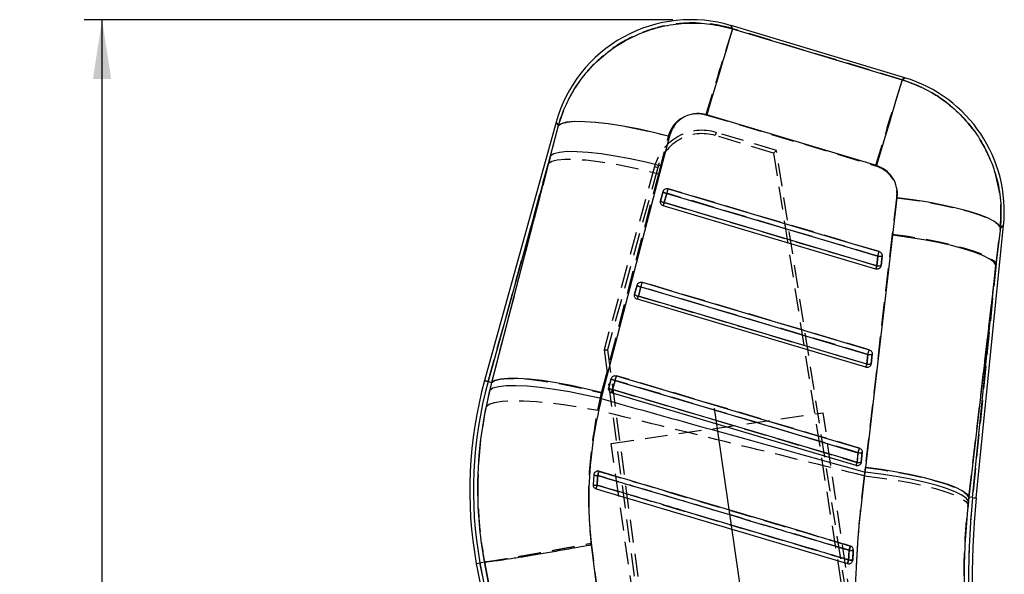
# Model space of a CAD drawing. Extents: x 50 to 498, y 43 to 374.
# Tile 23 of 26: x 58 to 130, y 333 to 374. Entities that reach past the tile are written whole.
import ezdxf

# ---------------------------------------------------------------- set-up
doc = ezdxf.new("R2010")
doc.units = 0
doc.header["$LTSCALE"] = 1.333333
doc.linetypes.add('CENTERX2', pattern=[20.32, 12.7, -2.54, 2.54, -2.54])
doc.linetypes.add('HIDDEN', pattern=[1.905, 1.27, -0.635])
doc.layers.get('0').update_dxf_attribs({"linetype": 'CONTINUOUS'})
doc.layers.add('FORMATO', color=179, linetype='CONTINUOUS')
doc.styles.add('SLDTEXTSTYLE0', font='TXT', dxfattribs={"width": 0.75})
doc.dimstyles.new('SLDDIMSTYLE1', dxfattribs={"dimtxt": 4.666667, "dimasz": 4.402667, "dimexe": 0, "dimexo": 0.0625, "dimgap": 1.166667, "dimtad": 1, "dimdec": 0, "dimrnd": 1e-09, "dimzin": 12, "dimtxsty": 'SLDTEXTSTYLE0', "dimsah": 1, "dimcen": 0.09, "dimazin": 3, "dimtfac": 1, "dimtdec": 0, "dimtofl": 0, "dimtmove": 0, "dimatfit": 3, "dimtolj": 1, "dimtzin": 12})

# ---------------------------------------------------------------- blocks, each defined once
blk = doc.blocks.new('_D_1')
at = {"layer": 'FORMATO'}
for p, q in [((105.887, 374.255), (62.291, 374.255)), ((63.624, 168.284), (63.624, 374.255)), ((99.888, 168.284), (62.291, 168.284))]:
    blk.add_line(p, q, dxfattribs=at)
for points in [[(63.624, 374.255), (62.947, 369.853), (64.301, 369.853)], [(63.624, 168.284), (64.301, 172.687), (62.947, 172.687)]]:
    blk.add_solid(points, dxfattribs=at)
at = {"layer": 'FORMATO', "insert": (57.608, 259.257), "char_height": 4.6667, "attachment_point": 1, "rotation": 90, "style": 'SLDTEXTSTYLE0'}
blk.add_mtext('206', dxfattribs=at)

msp = doc.modelspace()

# ---------------------------------------------------------------- linework, layer by layer
at = {"color": 7, "linetype": 'CONTINUOUS'}
for p, q in [((123.0538, 369.9518), (110.2013, 373.8169)), ((120.951, 363.4419), (108.3923, 367.2161)), ((97.2415, 366.6623), (91.9465, 347.5181)), ((96.8324, 364.1662), (97.4105, 366.4058)), ((105.6269, 365.6377), (105.0442, 363.3996)), ((96.8324, 364.1662), (92.2078, 347.4458)), ((92.4734, 347.3724), (96.8324, 364.1662)), ((105.0442, 363.3996), (100.6839, 346.6068)), ((104.9699, 360.8422), (105.1585, 361.524)), ((105.248, 360.7095), (105.4366, 361.3914)), ((122.175, 358.282), (122.4976, 361.0693)), ((104.9652, 360.8222), (104.9699, 360.8422)), ((105.248, 360.7095), (105.1767, 360.4698)), ((120.9107, 355.784), (105.1767, 360.4698)), ((128.3465, 338.8271), (130.3735, 359.0025)), ((130.135, 358.8679), (129.8075, 356.0813)), ((120.1726, 341.0818), (122.175, 358.282)), ((121.054, 356.7402), (120.9821, 356.0237)), ((121.372, 356.7594), (121.3, 356.0428)), ((120.9821, 356.0237), (120.9107, 355.784)), ((121.3, 356.0428), (121.2804, 355.9628)), ((129.8075, 356.0813), (127.8068, 338.8813)), ((128.0767, 338.8542), (129.8075, 356.0813)), ((103.0539, 353.9147), (103.2425, 354.5965)), ((103.332, 353.782), (103.5206, 354.4638)), ((103.0491, 353.8945), (103.0539, 353.9147)), ((120.1793, 348.5038), (103.2606, 353.5423)), ((120.3226, 349.46), (120.2506, 348.7434)), ((120.6405, 349.4791), (120.5685, 348.7625)), ((120.5685, 348.7625), (120.549, 348.6827)), ((92.2078, 347.4458), (92.4734, 347.3724)), ((92.3256, 346.7895), (92.4734, 347.3724)), ((101.1379, 346.9872), (101.3265, 347.669)), ((101.416, 346.8545), (101.6046, 347.5363)), ((100.6839, 346.6068), (100.5779, 346.1811)), ((101.1331, 346.9669), (101.1379, 346.9872)), ((119.4478, 341.2235), (101.3446, 346.6148)), ((119.5912, 342.1797), (119.5192, 341.4631)), ((119.9091, 342.1988), (119.8371, 341.4823)), ((119.8371, 341.4823), (119.8176, 341.4025)), ((100.0229, 340.5309), (99.9815, 339.8028)), ((100.0341, 340.5939), (100.0229, 340.5309)), ((120.1335, 340.7381), (120.1726, 341.0818)), ((127.8068, 338.8813), (127.7717, 338.5786)), ((128.0767, 338.8542), (127.8068, 338.8813)), ((99.8359, 335.3408), (100.2093, 332.3893)), ((91.3315, 333.9708), (91.5979, 334.0214)), ((91.3315, 333.9708), (102.8456, 276.153)), ((91.5979, 334.0214), (91.9318, 334.0849)), ((91.5979, 334.0214), (101.6323, 283.6336)), ((91.9322, 334.0849), (91.9318, 334.0849)), ((92.4384, 331.4804), (91.9322, 334.0849)), ((119.1848, 334.1432), (119.2044, 334.234))]:
    msp.add_line(p, q, dxfattribs=at)
at = {"color": 7, "linetype": 'HIDDEN'}
for p, q in [((97.4041, 366.4155), (96.681, 363.6187)), ((104.8362, 362.8449), (105.5659, 365.639)), ((109.0998, 365.9064), (109.0285, 365.6697)), ((113.3346, 364.3717), (109.0285, 365.6697)), ((113.5553, 364.5643), (109.0998, 365.9064)), ((113.5553, 364.5643), (113.3346, 364.3717)), ((127.4271, 276.6114), (113.5553, 364.5643)), ((113.3346, 364.3717), (127.1442, 276.5702)), ((92.2078, 347.4458), (96.681, 363.6187)), ((96.681, 363.6187), (92.4609, 347.3758)), ((104.5292, 363.3816), (100.7895, 349.8082)), ((104.7682, 363.3157), (101.0475, 349.7905)), ((104.5292, 363.3816), (104.7682, 363.3157)), ((100.6119, 346.6053), (104.8362, 362.8449)), ((105.1585, 361.5237), (104.9699, 360.8419)), ((105.4387, 361.3916), (105.2501, 360.7098)), ((122.4423, 361.0669), (122.1284, 358.3638)), ((104.9699, 360.8419), (104.9632, 360.8115)), ((129.8159, 356.1648), (130.1333, 358.867)), ((122.1284, 358.3638), (120.1141, 341.0793)), ((120.9842, 356.0238), (121.0561, 356.7403)), ((121.3001, 356.0432), (121.3721, 356.7598)), ((121.2845, 355.9736), (121.3001, 356.0432)), ((127.8072, 338.8813), (129.8159, 356.1648)), ((129.8159, 356.1648), (128.0767, 338.8542)), ((103.2424, 354.5962), (103.0539, 353.9144)), ((103.5228, 354.4641), (103.3342, 353.7822)), ((103.0539, 353.9144), (103.0471, 353.8835)), ((100.7895, 349.8082), (101.0475, 349.7905)), ((100.7895, 349.8082), (110.8277, 274.2008)), ((101.0475, 349.7905), (111.1107, 274.2419)), ((120.2528, 348.7435), (120.3248, 349.4601)), ((120.5687, 348.7629), (120.6407, 349.4795)), ((120.5532, 348.6938), (120.5687, 348.7629)), ((92.4609, 347.3758), (92.0514, 345.6119)), ((92.2078, 347.4458), (92.4609, 347.3758)), ((101.3264, 347.6687), (101.1378, 346.9868)), ((101.6068, 347.5365), (101.4182, 346.8547)), ((100.3183, 345.3171), (100.6119, 346.6053)), ((101.1378, 346.9868), (101.131, 346.9557)), ((101.3095, 342.8615), (117.0197, 345.1429)), ((127.0803, 275.8648), (117.0197, 345.1429)), ((111.3701, 273.5833), (101.3095, 342.8615)), ((119.5214, 341.4632), (119.5934, 342.1798)), ((119.8372, 341.4827), (119.9092, 342.1992)), ((119.8219, 341.4139), (119.8372, 341.4827)), ((120.1141, 341.0793), (120.0462, 340.472)), ((127.7464, 338.3463), (127.8072, 338.8813)), ((128.0767, 338.8542), (127.8072, 338.8813)), ((100.363, 331.6546), (99.8646, 335.4743)), ((91.5979, 334.0214), (91.9328, 334.0851)), ((101.7261, 283.1628), (91.5979, 334.0214)), ((91.9328, 334.0851), (91.933, 334.0851)), ((91.933, 334.0851), (92.5841, 330.7472)), ((119.2044, 334.234), (119.1915, 334.1626))]:
    msp.add_line(p, q, dxfattribs=at)
at = {"color": 7, "linetype": 'CONTINUOUS', "flags": 128}
for points in [[(110.3082, 373.5814), (110.2579, 373.4147), (110.1587, 373.0858), (110.0129, 372.6017), (109.8235, 371.9727), (109.5946, 371.2123), (109.3311, 370.3368), (109.0387, 369.3647), (108.7235, 368.3171), (108.3923, 367.2161)], [(110.3082, 373.5814), (116.6378, 371.6778), (122.8661, 369.8047)], [(122.8661, 369.8047), (122.8158, 369.6381), (122.7166, 369.3093), (122.5709, 368.8254), (122.3816, 368.1967), (122.1528, 367.4366), (121.8894, 366.5614), (121.5971, 365.5897), (121.282, 364.5425), (120.951, 363.4419)], [(97.4105, 366.4058), (97.6476, 366.565), (98.0535, 366.6724), (98.6192, 366.7258), (99.3319, 366.7239), (100.1759, 366.6667), (101.1322, 366.5556), (102.1795, 366.393), (103.2945, 366.1825), (104.4522, 365.9288), (105.6269, 365.6377)], [(105.0442, 363.3996), (103.8743, 363.6881), (102.7211, 363.9395), (101.6101, 364.1483), (100.5659, 364.3097), (99.6115, 364.4203), (98.7681, 364.4775), (98.0544, 364.4802), (97.486, 364.4282), (97.0757, 364.3228), (96.8324, 364.1662)], [(105.4366, 361.3914), (105.4534, 361.4478), (105.4702, 361.5041), (105.4862, 361.5581), (105.501, 361.6077), (105.514, 361.6512), (105.5246, 361.6869), (105.5325, 361.7134), (105.5374, 361.7298)], [(105.5374, 361.7298), (106.1211, 361.5559), (108.4557, 360.8606), (117.7944, 358.0795), (121.1549, 357.0787)], [(105.4366, 361.3914), (106.0203, 361.2175), (108.3549, 360.5222), (117.6936, 357.741), (121.054, 356.7402)], [(130.135, 358.8679), (129.9788, 359.0934), (129.6548, 359.3313), (129.1699, 359.5765), (128.5344, 359.8239), (127.7617, 360.0681), (126.8684, 360.3041), (125.8734, 360.5267), (124.7979, 360.7313), (123.6646, 360.9134), (122.4976, 361.0693)], [(120.9821, 356.0237), (120.3984, 356.1975), (118.0637, 356.8928), (108.7251, 359.674), (105.248, 360.7095)], [(129.8075, 356.0813), (129.6435, 356.3066), (129.3137, 356.5441), (128.8252, 356.789), (128.1881, 357.036), (127.4159, 357.2798), (126.5249, 357.5155), (125.5336, 357.7381), (124.463, 357.9428), (123.3356, 358.1254), (122.175, 358.282)], [(121.054, 356.7402), (121.0708, 356.7967), (121.0876, 356.8529), (121.1037, 356.9069), (121.1185, 356.9566), (121.1315, 357.0001), (121.1421, 357.0358), (121.15, 357.0623), (121.1549, 357.0787)], [(103.5206, 354.4638), (103.5374, 354.5203), (103.5542, 354.5766), (103.5702, 354.6305), (103.585, 354.6802), (103.598, 354.7237), (103.6086, 354.7594), (103.6165, 354.7859), (103.6214, 354.8023)], [(103.5206, 354.4638), (104.1043, 354.29), (106.4389, 353.5947), (115.7776, 350.8135), (120.3226, 349.46)], [(103.6214, 354.8023), (104.2051, 354.6284), (106.5397, 353.9331), (115.8784, 351.152), (120.4234, 349.7984)], [(103.2606, 353.5423), (103.262, 353.5467), (103.2658, 353.5598), (103.2722, 353.5811), (103.2808, 353.6101), (103.2915, 353.6459), (103.3038, 353.6873), (103.3174, 353.7331), (103.332, 353.782)], [(120.2506, 348.7434), (119.667, 348.9172), (117.3323, 349.6125), (107.9937, 352.3937), (103.332, 353.782)], [(120.3226, 349.46), (120.3394, 349.5164), (120.3562, 349.5727), (120.3723, 349.6266), (120.3871, 349.6763), (120.4, 349.7198), (120.4107, 349.7555), (120.4186, 349.782), (120.4234, 349.7984)], [(120.1793, 348.5038), (120.1806, 348.5082), (120.1845, 348.5212), (120.1908, 348.5426), (120.1995, 348.5715), (120.2101, 348.6073), (120.2224, 348.6487), (120.2361, 348.6945), (120.2506, 348.7434)], [(101.7054, 347.8748), (101.7005, 347.8584), (101.6926, 347.8319), (101.682, 347.7962), (101.669, 347.7527), (101.6542, 347.703), (101.6381, 347.6491), (101.6214, 347.5928), (101.6046, 347.5363)], [(101.7054, 347.8748), (102.289, 347.7009), (104.6237, 347.0057), (113.9624, 344.2245), (119.692, 342.5181)], [(100.5779, 346.1811), (99.3997, 346.4474), (98.2384, 346.6769), (97.12, 346.8645), (96.0692, 347.006), (95.1093, 347.0983), (94.2618, 347.1393), (93.5454, 347.1281), (92.9761, 347.0649), (92.5665, 346.9512), (92.3256, 346.7895)], [(100.6839, 346.6068), (99.5141, 346.8953), (98.3611, 347.1466), (97.2503, 347.3552), (96.2062, 347.5166), (95.252, 347.627), (94.4088, 347.6842), (93.6952, 347.6867), (93.1269, 347.6346), (92.7166, 347.5291), (92.4734, 347.3724)], [(101.6046, 347.5363), (102.1882, 347.3625), (104.5229, 346.6672), (113.8616, 343.8861), (119.5912, 342.1797)], [(101.416, 346.8545), (101.4014, 346.8056), (101.3878, 346.7598), (101.3755, 346.7184), (101.3648, 346.6826), (101.3562, 346.6537), (101.3498, 346.6323), (101.3459, 346.6192), (101.3446, 346.6148)], [(119.5192, 341.4631), (118.9355, 341.637), (116.6009, 342.3322), (107.2622, 345.1134), (101.416, 346.8545)], [(119.692, 342.5181), (119.6871, 342.5018), (119.6792, 342.4753), (119.6686, 342.4396), (119.6556, 342.3961), (119.6408, 342.3464), (119.6248, 342.2924), (119.608, 342.2361), (119.5912, 342.1797)], [(119.5192, 341.4631), (119.5047, 341.4142), (119.491, 341.3684), (119.4787, 341.327), (119.468, 341.2913), (119.4594, 341.2623), (119.453, 341.241), (119.4492, 341.2279), (119.4478, 341.2235)], [(127.7717, 338.5786), (127.6066, 338.8027), (127.2759, 339.0382), (126.7865, 339.2802), (126.1488, 339.5236), (125.376, 339.7633), (124.4844, 339.9942), (123.4927, 340.2115), (122.4218, 340.4106), (121.2942, 340.5874), (120.1335, 340.7381)], [(127.8068, 338.8813), (127.6427, 339.1066), (127.3129, 339.3441), (126.8242, 339.5889), (126.187, 339.8359), (125.4146, 340.0797), (124.5233, 340.3154), (123.5318, 340.5379), (122.461, 340.7426), (121.3334, 340.9252), (120.1726, 341.0818)]]:
    msp.add_lwpolyline(points, dxfattribs=at)
at = {"color": 8, "linetype": 'CONTINUOUS', "flags": 128}
for points in [[(110.2013, 373.8169), (110.2136, 373.7898), (110.3082, 373.5814)], [(122.8661, 369.8047), (123.033, 369.9355), (123.0538, 369.9518)], [(97.4105, 366.4058), (97.261, 366.6327), (97.2415, 366.6623)], [(130.3735, 359.0025), (130.3472, 358.9876), (130.135, 358.8679)], [(91.9465, 347.5181), (91.9629, 347.5136), (92.0119, 347.5), (92.0936, 347.4774), (92.2078, 347.4458)], [(128.0767, 338.8542), (128.1947, 338.8423), (128.279, 338.8339), (128.3296, 338.8288), (128.3465, 338.8271)]]:
    msp.add_lwpolyline(points, dxfattribs=at)
at = {"color": 7, "linetype": 'HIDDEN', "flags": 128}
for points in [[(110.3048, 373.5889), (110.2124, 373.7923), (110.2013, 373.8169)], [(122.8655, 369.8041), (116.6385, 371.6805), (110.3048, 373.5889)], [(123.0538, 369.9518), (123.0328, 369.9353), (122.8655, 369.8041)], [(97.4041, 366.4155), (97.6377, 366.5715), (98.039, 366.6762), (98.5991, 366.7273), (99.3058, 366.7236), (100.1433, 366.6653), (101.093, 366.5536), (102.1339, 366.391), (103.2429, 366.1811), (104.3954, 365.9285), (105.5659, 365.639)], [(108.3341, 367.215), (114.669, 365.3112), (120.8972, 363.4394)], [(97.2415, 366.6623), (97.2589, 366.6359), (97.4041, 366.4155)], [(96.681, 363.6187), (96.922, 363.7718), (97.3288, 363.8741), (97.8922, 363.9236), (98.6, 363.9191), (99.4367, 363.8608), (100.384, 363.7498), (101.4209, 363.5888), (102.5249, 363.381), (103.6717, 363.1313), (104.8362, 362.8449)], [(121.1553, 357.0787), (120.5716, 357.2525), (118.237, 357.9478), (108.8986, 360.729), (105.5378, 361.7298)], [(121.0561, 356.7403), (120.4725, 356.9141), (118.1379, 357.6095), (108.7994, 360.3907), (105.4387, 361.3916)], [(122.4423, 361.0669), (123.6151, 360.9117), (124.7551, 360.73), (125.8377, 360.5257), (126.8398, 360.3032), (127.7399, 360.0673), (128.5187, 359.823), (129.1595, 359.5755), (129.6486, 359.3302), (129.9756, 359.0923), (130.1333, 358.867)], [(105.2501, 360.7098), (105.8338, 360.536), (108.1684, 359.8406), (117.5068, 357.0594), (120.9842, 356.0238)], [(130.1333, 358.867), (130.3466, 358.9873), (130.3735, 359.0025)], [(122.1284, 358.3638), (123.2953, 358.2079), (124.4297, 358.0258), (125.5077, 357.8214), (126.5063, 357.599), (127.4044, 357.3634), (128.1829, 357.1194), (128.8253, 356.8724), (129.318, 356.6275), (129.6506, 356.39), (129.8159, 356.1648)], [(120.3248, 349.4601), (119.7411, 349.6339), (117.4065, 350.3292), (108.0681, 353.1104), (103.5228, 354.4641)], [(120.4239, 349.7984), (119.8402, 349.9723), (117.5056, 350.6675), (108.1672, 353.4487), (103.6218, 354.8023)], [(103.3342, 353.7822), (103.9179, 353.6084), (106.2525, 352.9131), (115.5909, 350.1319), (120.2528, 348.7435)], [(119.6924, 342.5182), (119.1088, 342.692), (116.7742, 343.3873), (107.4357, 346.1684), (101.7058, 347.8748)], [(92.2078, 347.4458), (92.0936, 347.4774), (92.0119, 347.5), (91.9629, 347.5136), (91.9465, 347.5181)], [(92.4609, 347.3758), (92.7019, 347.5291), (93.1085, 347.6317), (93.6716, 347.6815), (94.379, 347.6774), (95.2152, 347.6194), (96.1619, 347.5089), (97.1983, 347.3482), (98.3017, 347.1408), (99.4479, 346.8914), (100.6119, 346.6053)], [(119.5934, 342.1798), (119.0098, 342.3536), (116.6752, 343.0489), (107.3367, 345.8301), (101.6068, 347.5365)], [(101.4182, 346.8547), (102.0019, 346.6809), (104.3365, 345.9856), (113.6749, 343.2044), (119.5214, 341.4632)], [(92.0514, 345.6119), (92.2849, 345.7802), (92.689, 345.9074), (93.2548, 345.9907), (93.9698, 346.0282), (94.8179, 346.0191), (95.7804, 345.9636), (96.8358, 345.863), (97.9608, 345.7194), (99.1303, 345.5361), (100.3183, 345.3171)], [(120.0462, 340.472), (121.2136, 340.3266), (122.3487, 340.1549), (123.4275, 339.9604), (124.4272, 339.7473), (125.3265, 339.5202), (126.1064, 339.2838), (126.7504, 339.0431), (127.2448, 338.8033), (127.5792, 338.5693), (127.7464, 338.3463)], [(120.1141, 341.0793), (121.2816, 340.9235), (122.4167, 340.7415), (123.4955, 340.5372), (124.4948, 340.3149), (125.3937, 340.0793), (126.1728, 339.8355), (126.8158, 339.5885), (127.309, 339.3437), (127.6418, 339.1063), (127.8072, 338.8813)]]:
    msp.add_lwpolyline(points, dxfattribs=at)
at = {"color": 7, "linetype": 'CONTINUOUS'}
for centre, radius, start, end in [((107.2198, 363.9024), 10.353, 73.106446, 164.591057), ((120.0723, 360.0374), 10.353, 354.168147, 73.410547), ((105.4943, 361.8702), 0.4823, 225.875263, 263.123566), ((105.3058, 361.1884), 0.4824, 225.876126, 263.123188), ((121.1815, 357.2729), 0.5477, 256.541634, 290.346418), ((121.1095, 356.5566), 0.5479, 256.55074, 290.342744), ((103.5784, 354.9429), 0.4825, 225.877662, 263.115114), ((103.3898, 354.2609), 0.4824, 225.870646, 263.122448), ((120.4501, 349.9929), 0.5479, 256.549744, 290.338911), ((120.3781, 349.276), 0.5476, 256.539052, 290.349644), ((121.3069, 339.3975), 30.4627, 164.539483, 190.263119), ((121.3069, 339.3975), 30.1916, 164.539483, 190.257179), ((101.6624, 348.0154), 0.4825, 225.877141, 263.118336), ((101.4738, 347.3335), 0.4825, 225.87558, 263.120118), ((119.7186, 342.7125), 0.5478, 256.548155, 290.340864), ((119.6467, 341.9959), 0.5478, 256.548043, 290.341015), ((100.325, 341.6122), 1.1228, 254.394165, 269.752452), ((151.6366, 325.3053), 53.5158, 163.16915, 163.516854), ((100.2678, 341.1821), 1.4088, 258.271929, 270.505516), ((133.0735, 329.9464), 34.2339, 163.318316, 163.799626), ((187.4139, 332.8926), 59.6359, 174.262786, 188.261361), ((187.4139, 332.8926), 59.3648, 174.262786, 188.262073), ((158.516, 323.2621), 41.2697, 163.094597, 163.542878), ((119.0932, 336.3013), 1.3566, 263.389713, 276.511142), ((145.6147, 326.2175), 27.8971, 163.291102, 163.885895), ((119.0732, 335.9473), 1.7183, 264.06287, 274.37844)]:
    msp.add_arc(centre, radius, start, end, dxfattribs=at)
at = {"color": 7, "linetype": 'HIDDEN'}
for centre, radius, start, end in [((392.8396, 282.7414), 296.7814, 162.175086, 163.463106), ((385.0485, 285.2392), 275.4835, 162.123323, 163.508955), ((108.0473, 362.4123), 3.6492, 73.2366, 164.596323), ((108.0471, 362.4137), 3.4007, 73.226258, 164.618713), ((85.5829, 367.3937), 20.7431, 343.180787, 344.154277), ((105.5004, 361.8858), 0.498, 226.646648, 262.889134), ((105.3118, 361.204), 0.4981, 226.645883, 262.886419), ((96.536, 363.247), 9.076, 342.18222, 343.766496), ((101.4041, 362.6823), 20.5307, 343.176844, 344.160965), ((121.1825, 357.2645), 0.5392, 256.450385, 290.59306), ((112.381, 358.5276), 8.9601, 342.169625, 343.772826), ((121.1105, 356.5476), 0.5389, 256.441425, 290.602268), ((103.5845, 354.9584), 0.4982, 226.646148, 262.887784), ((84.6808, 360.1647), 19.6855, 343.166776, 344.192642), ((103.3959, 354.2766), 0.4982, 226.644579, 262.885415), ((95.0099, 356.2034), 8.6693, 342.124353, 343.78274), ((101.5138, 355.1513), 19.653, 343.166733, 344.194693), ((120.4511, 349.9839), 0.5388, 256.444221, 290.601337), ((112.0278, 351.1347), 8.5656, 342.11239, 343.789733), ((120.3791, 349.2673), 0.5388, 256.443649, 290.602074), ((83.3532, 353.062), 19.0716, 343.158672, 344.217607), ((121.3069, 339.3975), 30.1916, 164.539483, 190.257179), ((101.6686, 348.0311), 0.4984, 226.650825, 262.882328), ((101.4799, 347.3491), 0.4982, 226.641167, 262.892743), ((93.3756, 349.1916), 8.3753, 342.081381, 343.7979), ((101.3803, 347.6931), 19.0293, 343.158332, 344.219943), ((119.7197, 342.7032), 0.5385, 256.439925, 290.612429), ((111.5153, 343.7894), 8.3372, 342.07511, 343.798531), ((119.6477, 341.9869), 0.5387, 256.444834, 290.602258), ((100.3115, 341.4133), 0.9285, 251.889851, 270.531404), ((61.4116, 352.1409), 40.6169, 343.323185, 343.786922), ((100.2549, 340.8796), 1.111, 255.755092, 271.305763), ((64.5686, 350.322), 37.2382, 343.101292, 343.537069), ((187.4139, 332.8926), 59.6359, 174.262786, 188.261361), ((58.1902, 353.1039), 63.4016, 343.363867, 343.656441), ((119.0885, 336.2077), 1.2642, 263.158646, 277.205863), ((39.1869, 357.8754), 83.1405, 343.282938, 343.481882), ((119.0656, 335.8089), 1.581, 263.849455, 275.036924)]:
    msp.add_arc(centre, radius, start, end, dxfattribs=at)
for points, knots in [([(110.3048, 373.5889), (110.0952, 373.6466), (109.3351, 373.8561), (107.9802, 374.0402), (106.2709, 374.003), (104.6014, 373.6795), (102.9452, 373.0723), (101.3961, 372.1717), (100.013, 370.9964), (98.8768, 369.6394), (97.9671, 368.1053), (97.5918, 366.9787), (97.4041, 366.4155)], [0, 0, 0, 0, 0.0397526, 0.1441914, 0.2486299, 0.3511388, 0.453648, 0.5697092, 0.6766526, 0.7835969, 0.8917986, 1, 1, 1, 1]), ([(130.1333, 358.867), (130.1623, 359.3707), (130.2259, 360.4774), (129.9805, 362.1818), (129.3875, 364.0742), (128.4378, 365.783), (127.2094, 367.2389), (125.9172, 368.3403), (124.464, 369.2312), (123.3983, 369.6132), (122.8655, 369.8041)], [0, 0, 0, 0, 0.1063098, 0.2335373, 0.3607629, 0.5233604, 0.6423494, 0.7613366, 0.8806685, 1, 1, 1, 1]), ([(105.5659, 365.639), (105.5674, 365.6449), (105.6334, 365.8939), (105.8497, 366.3671), (106.3044, 366.8382), (106.8491, 367.1625), (107.4601, 367.3361), (108.0065, 367.3063), (108.2888, 367.2277), (108.3341, 367.215)], [0, 0, 0, 0, 0.0052147, 0.219785, 0.4346513, 0.5507198, 0.7539123, 0.960474, 1, 1, 1, 1]), ([(120.8972, 363.4394), (121.1246, 363.3496), (121.3531, 363.2594), (121.7461, 362.9753), (122.0405, 362.6756), (122.3586, 362.0839), (122.4765, 361.5455), (122.4501, 361.1765), (122.4423, 361.0669)], [0, 0, 0, 0, 0.2351568, 0.236247, 0.4723332, 0.6352488, 0.891624, 1, 1, 1, 1]), ([(92.0514, 345.6119), (91.916, 344.8515), (91.6453, 343.3309), (91.453, 340.989), (91.4317, 338.6161), (91.5813, 336.2992), (91.8197, 334.7976), (91.9328, 334.0851)], [0, 0, 0, 0, 0.200733, 0.4014644, 0.6076476, 0.8138313, 1, 1, 1, 1]), ([(99.8646, 335.4743), (99.8089, 336.0589), (99.6253, 337.9834), (99.6531, 341.3126), (100.0949, 343.9721), (100.3183, 345.3171)], [0, 0, 0, 0, 0.1773834, 0.5839751, 1, 1, 1, 1]), ([(120.0462, 340.472), (117.0561, 341.2047), (110.4793, 342.8163), (103.9042, 344.4346), (100.3183, 345.3171)], [0, 0, 0, 0, 0.45463677, 1, 1, 1, 1]), ([(100.0702, 340.6723), (100.0894, 340.6999), (100.116, 340.7381), (100.1569, 340.7585), (100.1683, 340.7642)], [0, 0, 0, 0, 0.7225434, 1, 1, 1, 1]), ([(100.3202, 340.4849), (100.3143, 340.3964), (100.2984, 340.158), (100.2872, 339.9191), (100.2802, 339.7689)], [0, 0, 0, 0, 0.37117459, 1, 1, 1, 1]), ([(118.9379, 334.9525), (115.813, 335.8811), (110.5347, 337.4495), (104.3288, 339.2937), (101.2478, 340.2092), (100.3202, 340.4849)], [0, 0, 0, 0, 0.5035309, 0.8505247, 1, 1, 1, 1]), ([(100.3227, 340.8125), (100.3235, 340.8126), (100.3535, 340.8179), (100.3838, 340.8089), (100.4132, 340.8002)], [0, 0, 0, 0, 0.026839, 1, 1, 1, 1]), ([(100.4132, 340.8002), (100.6043, 340.7434), (101.5738, 340.455), (105.6564, 339.2407), (111.6708, 337.4518), (116.9069, 335.8944), (119.0298, 335.2629)], [0, 0, 0, 0, 0.0307992, 0.1562195, 0.6579005, 1, 1, 1, 1]), ([(120.0462, 340.472), (119.9146, 339.3454), (119.6513, 337.0922), (119.4298, 333.6314), (119.3333, 330.1275), (119.3972, 327.7797), (119.4292, 326.6058)], [0, 0, 0, 0, 0.246887, 0.4937778, 0.7468828, 1, 1, 1, 1]), ([(100.2802, 339.7689), (103.4063, 338.84), (108.6866, 337.2708), (114.892, 335.4269), (117.9712, 334.5119), (118.8962, 334.237)], [0, 0, 0, 0, 0.5037779, 0.8509297, 1, 1, 1, 1]), ([(127.6557, 327.9925), (127.5905, 328.8422), (127.4603, 330.5415), (127.4237, 333.1358), (127.5011, 335.7505), (127.6646, 337.481), (127.7464, 338.3463)], [0, 0, 0, 0, 0.246009, 0.4920001, 0.7460037, 1, 1, 1, 1]), ([(91.933, 334.0851), (91.9955, 334.0907), (92.1206, 334.1019), (92.5857, 334.1719), (93.2456, 334.2799), (94.0944, 334.4251), (95.1096, 334.6037), (96.258, 334.8096), (97.5111, 335.0378), (98.6831, 335.254), (99.4748, 335.4014), (99.8187, 335.4658), (99.8646, 335.4743)], [0, 0, 0, 0, 0.1140588, 0.2281175, 0.342176, 0.4562345, 0.5702957, 0.6843568, 0.7984218, 0.912487, 0.9883155, 1, 1, 1, 1]), ([(118.8962, 334.237), (118.9022, 334.3387), (118.9161, 334.5772), (118.93, 334.8157), (118.9379, 334.9525)], [0, 0, 0, 0, 0.4260212, 1, 1, 1, 1]), ([(119.2471, 334.9535), (119.2354, 334.7555), (119.2211, 334.5157), (119.2069, 334.2758), (119.2044, 334.234)], [0, 0, 0, 0, 0.8259748, 1, 1, 1, 1])]:
    msp.add_open_spline(points, degree=3, knots=knots, dxfattribs=at)
at = {"color": 7, "linetype": 'CONTINUOUS'}
for points, knots in [([(97.4105, 366.4058), (97.4208, 366.4422), (97.5959, 367.0636), (98.0552, 368.238), (98.9986, 369.8015), (100.2013, 371.1679), (101.7361, 372.4049), (103.4573, 373.2989), (105.271, 373.8331), (106.9534, 374.0407), (108.6567, 373.9843), (109.7577, 373.7157), (110.3082, 373.5814)], [0, 0, 0, 0, 0.0069128, 0.1179642, 0.2290151, 0.338921, 0.4488266, 0.5875949, 0.6903341, 0.7930729, 0.8965362, 1, 1, 1, 1]), ([(122.8661, 369.8047), (123.4591, 369.5897), (124.5838, 369.1818), (126.0723, 368.2247), (127.4044, 367.0527), (128.5196, 365.6445), (129.3754, 364.05), (129.9348, 362.3849), (130.2227, 360.6369), (130.1643, 359.4576), (130.135, 358.8679)], [0, 0, 0, 0, 0.1328494, 0.2520121, 0.371175, 0.5063243, 0.6288587, 0.7513945, 0.8756968, 1, 1, 1, 1]), ([(108.3923, 367.2161), (108.391, 367.2165), (108.1574, 367.286), (107.6653, 367.3486), (107.0195, 367.2101), (106.4313, 366.8946), (105.9115, 366.3982), (105.7234, 365.8956), (105.6269, 365.6377)], [0, 0, 0, 0, 0.0012015, 0.2046358, 0.4080465, 0.5466765, 0.767426, 1, 1, 1, 1]), ([(122.4976, 361.0693), (122.4984, 361.076), (122.5268, 361.3295), (122.4968, 361.8433), (122.2457, 362.4437), (121.8555, 362.9415), (121.4359, 363.2665), (121.079, 363.3956), (120.951, 363.4419)], [0, 0, 0, 0, 0.00666001, 0.25181128, 0.49718388, 0.63198742, 0.86797868, 1, 1, 1, 1]), ([(105.1585, 361.524), (105.1678, 361.5493), (105.1885, 361.6062), (105.2529, 361.6784), (105.3421, 361.7292), (105.442, 361.7492), (105.5065, 361.736), (105.5374, 361.7298)], [0, 0, 0, 0, 0.1692394, 0.3813227, 0.5933936, 0.8054745, 1, 1, 1, 1]), ([(105.1767, 360.4698), (105.1452, 360.4826), (105.0822, 360.5083), (105.0103, 360.5831), (104.9658, 360.6752), (104.9553, 360.7591), (104.9628, 360.8074), (104.9652, 360.8222)], [0, 0, 0, 0, 0.22320071, 0.44631791, 0.67104156, 0.89922744, 1, 1, 1, 1]), ([(121.1549, 357.0787), (121.1576, 357.0778), (121.1929, 357.067), (121.2571, 357.0331), (121.3281, 356.9576), (121.37, 356.8634), (121.3754, 356.7941), (121.372, 356.7601), (121.372, 356.7594)], [0, 0, 0, 0, 0.0203328, 0.26397, 0.5076343, 0.7512847, 0.9949253, 1, 1, 1, 1]), ([(121.2804, 355.9628), (121.2643, 355.9319), (121.2323, 355.8703), (121.1482, 355.8047), (121.0495, 355.77), (120.9668, 355.7695), (120.9223, 355.7811), (120.9107, 355.784)], [0, 0, 0, 0, 0.2321843, 0.464459, 0.6945958, 0.9210614, 1, 1, 1, 1]), ([(103.2425, 354.5965), (103.2517, 354.6217), (103.2725, 354.6786), (103.3368, 354.7509), (103.4259, 354.8016), (103.5259, 354.8217), (103.5905, 354.8085), (103.6214, 354.8023)], [0, 0, 0, 0, 0.16888802, 0.38098957, 0.59306215, 0.80514144, 1, 1, 1, 1]), ([(103.2606, 353.5423), (103.2292, 353.5551), (103.1662, 353.5807), (103.0943, 353.6556), (103.0498, 353.7477), (103.0393, 353.8315), (103.0468, 353.8798), (103.0491, 353.8945)], [0, 0, 0, 0, 0.22326701, 0.4464885, 0.67129441, 0.89953134, 1, 1, 1, 1]), ([(120.4234, 349.7984), (120.4261, 349.7976), (120.4613, 349.7867), (120.5255, 349.753), (120.5965, 349.6775), (120.6385, 349.5832), (120.6439, 349.514), (120.6406, 349.4798), (120.6405, 349.4791)], [0, 0, 0, 0, 0.0199748, 0.2636147, 0.5072858, 0.7509147, 0.9945638, 1, 1, 1, 1]), ([(120.549, 348.6827), (120.533, 348.6518), (120.5009, 348.5901), (120.4169, 348.5245), (120.3182, 348.4897), (120.2355, 348.4892), (120.1909, 348.5008), (120.1793, 348.5038)], [0, 0, 0, 0, 0.2321067, 0.464302, 0.694361, 0.9207455, 1, 1, 1, 1]), ([(101.3265, 347.669), (101.3357, 347.6942), (101.3564, 347.7511), (101.4207, 347.8233), (101.5098, 347.8741), (101.6098, 347.8942), (101.6744, 347.8811), (101.7054, 347.8748)], [0, 0, 0, 0, 0.1686949, 0.3807788, 0.5928454, 0.8049232, 1, 1, 1, 1]), ([(91.9318, 334.0849), (91.8031, 334.9174), (91.5448, 336.5888), (91.4036, 339.5596), (91.5479, 343), (92.0648, 345.5188), (92.3256, 346.7895)], [0, 0, 0, 0, 0.19693373, 0.39536314, 0.6949575, 1, 1, 1, 1]), ([(101.3446, 346.6148), (101.3131, 346.6276), (101.2502, 346.6533), (101.1783, 346.7281), (101.1337, 346.8202), (101.1232, 346.904), (101.1308, 346.9522), (101.1331, 346.9669)], [0, 0, 0, 0, 0.2233197, 0.4465942, 0.6714547, 0.8997464, 1, 1, 1, 1]), ([(100.5779, 346.1811), (100.3474, 345.1061), (99.8828, 342.9398), (99.6525, 339.9996), (99.6481, 337.4555), (99.7732, 336.0472), (99.8359, 335.3408)], [0, 0, 0, 0, 0.3043298, 0.6133129, 0.8060431, 1, 1, 1, 1]), ([(100.5779, 346.1811), (103.3146, 345.4158), (109.8309, 343.5936), (116.3514, 341.7864), (120.1335, 340.7381)], [0, 0, 0, 0, 0.4199753, 1, 1, 1, 1]), ([(119.692, 342.5181), (119.7239, 342.5052), (119.7876, 342.4793), (119.8602, 342.4038), (119.9048, 342.3112), (119.9127, 342.2392), (119.9094, 342.2023), (119.9091, 342.1988)], [0, 0, 0, 0, 0.2436438, 0.4873095, 0.7309661, 0.974592, 1, 1, 1, 1]), ([(119.8176, 341.4025), (119.8016, 341.3716), (119.7695, 341.3099), (119.6856, 341.2442), (119.5869, 341.2094), (119.5041, 341.2089), (119.4594, 341.2205), (119.4478, 341.2235)], [0, 0, 0, 0, 0.2320462, 0.464193, 0.6941997, 0.9205349, 1, 1, 1, 1]), ([(100.4132, 340.8006), (100.3814, 340.807), (100.3159, 340.82), (100.2149, 340.7982), (100.126, 340.7456), (100.0634, 340.6732), (100.0428, 340.6175), (100.0341, 340.5939)], [0, 0, 0, 0, 0.201756, 0.415298, 0.6288302, 0.8423528, 1, 1, 1, 1]), ([(100.2803, 339.7734), (100.2872, 339.9221), (100.2983, 340.161), (100.3142, 340.3994), (100.3201, 340.4895)], [0, 0, 0, 0, 0.62243, 1, 1, 1, 1]), ([(100.3201, 340.4895), (100.5147, 340.4316), (101.4876, 340.1423), (105.5738, 338.9273), (110.6333, 337.4228), (115.8661, 335.8668), (117.9856, 335.2366), (118.9371, 334.9537)], [0, 0, 0, 0, 0.0313553, 0.1567762, 0.6584604, 0.8466715, 1, 1, 1, 1]), ([(119.0298, 335.263), (118.8358, 335.3207), (117.8636, 335.6099), (113.7781, 336.8251), (107.7666, 338.6133), (102.5333, 340.17), (100.4132, 340.8006)], [0, 0, 0, 0, 0.0312554, 0.1566756, 0.6583562, 1, 1, 1, 1]), ([(119.4188, 326.692), (119.3927, 327.8524), (119.3406, 330.1732), (119.4531, 333.694), (119.6976, 337.2301), (119.9882, 339.5688), (120.1335, 340.7381)], [0, 0, 0, 0, 0.2468887, 0.4937677, 0.7468861, 1, 1, 1, 1]), ([(99.9815, 339.8028), (99.9833, 339.7684), (99.9871, 339.6996), (100.0357, 339.6067), (100.1077, 339.534), (100.1693, 339.5094), (100.1989, 339.4976)], [0, 0, 0, 0, 0.25478016, 0.50952024, 0.76405404, 1, 1, 1, 1]), ([(118.8955, 334.2382), (118.7009, 334.2961), (117.728, 334.5853), (113.6418, 335.8003), (108.5841, 337.3042), (103.3519, 338.8601), (101.233, 339.4901), (100.2803, 339.7734)], [0, 0, 0, 0, 0.0313582, 0.1567905, 0.6585206, 0.8464608, 1, 1, 1, 1]), ([(100.1989, 339.4976), (103.3013, 338.5747), (109.5063, 336.729), (115.7112, 334.8833), (118.8137, 333.9604)], [0, 0, 0, 0, 0.5000001, 1, 1, 1, 1]), ([(127.7717, 338.5786), (127.6877, 337.729), (127.5198, 336.0299), (127.4278, 333.4058), (127.4524, 330.7426), (127.5856, 328.9597), (127.6522, 328.0682)], [0, 0, 0, 0, 0.24583225, 0.49167195, 0.74582309, 1, 1, 1, 1]), ([(99.8359, 335.3408), (99.79, 335.3323), (99.4634, 335.2718), (98.6892, 335.1297), (97.533, 334.9223), (96.278, 334.7036), (95.1272, 334.5103), (94.109, 334.347), (93.2567, 334.2192), (92.5931, 334.1304), (92.124, 334.0808), (91.9961, 334.0835), (91.9322, 334.0849)], [0, 0, 0, 0, 0.01173216, 0.08346034, 0.19803209, 0.3126038, 0.42717153, 0.54173907, 0.65630432, 0.77086939, 0.8854347, 1, 1, 1, 1]), ([(118.9371, 334.9537), (118.9291, 334.8165), (118.9152, 334.5781), (118.9014, 334.3395), (118.8955, 334.2382)], [0, 0, 0, 0, 0.5754972, 1, 1, 1, 1]), ([(119.2471, 334.9535), (119.2473, 334.9575), (119.249, 334.9955), (119.2378, 335.0685), (119.189, 335.1599), (119.1166, 335.229), (119.0572, 335.2523), (119.0298, 335.263)], [0, 0, 0, 0, 0.0299399, 0.2813234, 0.5327119, 0.7840877, 1, 1, 1, 1]), ([(119.2044, 334.234), (119.2163, 334.4347), (119.2305, 334.6746), (119.2448, 334.9143), (119.2471, 334.9535)], [0, 0, 0, 0, 0.836635, 1, 1, 1, 1]), ([(118.8137, 333.9604), (118.8474, 333.9539), (118.9149, 333.9408), (119.0173, 333.9651), (119.1054, 334.0194), (119.1594, 334.0849), (119.1789, 334.1297), (119.1848, 334.1432)], [0, 0, 0, 0, 0.2255004, 0.4509935, 0.6765824, 0.9023891, 1, 1, 1, 1])]:
    msp.add_open_spline(points, degree=3, knots=knots, dxfattribs=at)
at = {"layer": 'FORMATO', "linetype": 'CENTERX2'}
msp.add_line((108.949, 345.4867), (120.518, 265.8223), dxfattribs=at)

# ---------------------------------------------------------------- dimensions: what is measured, and where the dimension line sits
at = {"layer": 'FORMATO'}
dim = msp.add_linear_dim(base=(63.6241, 374.2554), p1=(101.2214, 168.2842), p2=(107.2198, 374.2554), angle=90, dimstyle='SLDDIMSTYLE1', dxfattribs=at)
dim.commit()
dim.dimension.update_dxf_attribs({"geometry": '_D_1', "text_midpoint": (63.6241, 264.4291), "dimtype": 160})

doc.saveas('drawing.dxf')
